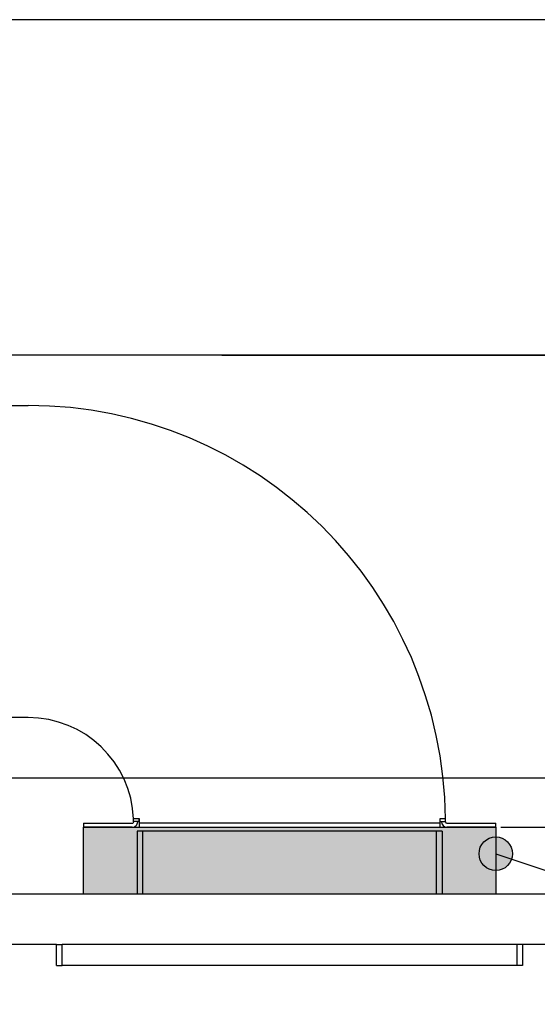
# Model space of a CAD drawing. Header units: inches. Extents: x -7205 to -1528, y -2875 to 5222.
# Tile 35 of 104: x -2281 to -2127, y -2596 to -2303. Entities that reach past the tile are written whole.
import ezdxf

# ---------------------------------------------------------------- set-up
doc = ezdxf.new("R2010")
doc.units = ezdxf.units.IN
doc.layers.add('1', color=7, linetype='Continuous')
doc.styles.add('CONVERTER_11', font='txt.shx', dxfattribs={"width": 0.9})
doc.dimstyles.new('ME10_DIM_10', dxfattribs={"dimtxt": 20, "dimasz": 40, "dimexe": 2, "dimexo": 1.5, "dimgap": 8, "dimtad": 1, "dimdec": 0, "dimdsep": 46, "dimtxsty": 'CONVERTER_11', "dimsah": 1, "dimcen": 0.09, "dimclrd": 2, "dimclre": 2, "dimclrt": 2, "dimadec": 0, "dimazin": 0, "dimtfac": 1, "dimtdec": 4, "dimtix": 1, "dimtofl": 0, "dimtmove": 0, "dimatfit": 0, "dimfxl": 1, "dimtolj": 1, "dimtzin": 0, "dimarcsym": 0})
doc.dimstyles.new('ME10_DIM_12', dxfattribs={"dimtxt": 20, "dimasz": 40, "dimexe": 2, "dimexo": 1.5, "dimgap": 8, "dimtad": 1, "dimdec": 0, "dimdsep": 46, "dimtxsty": 'CONVERTER_11', "dimsah": 1, "dimcen": 0.09, "dimclrd": 2, "dimclre": 2, "dimclrt": 2, "dimadec": 0, "dimazin": 0, "dimtfac": 1, "dimtdec": 4, "dimtix": 1, "dimtofl": 0, "dimtmove": 0, "dimatfit": 0, "dimfxl": 1, "dimtolj": 1, "dimtzin": 0, "dimarcsym": 0})
doc.dimstyles.new('ME10_DIM_13', dxfattribs={"dimtxt": 20, "dimasz": 40, "dimexe": 2, "dimexo": 1.5, "dimgap": 8, "dimtad": 1, "dimdec": 0, "dimdsep": 46, "dimtxsty": 'CONVERTER_11', "dimsah": 1, "dimcen": 0.09, "dimclrd": 2, "dimclre": 2, "dimclrt": 2, "dimadec": 0, "dimazin": 0, "dimtfac": 1, "dimtdec": 4, "dimtix": 1, "dimtofl": 0, "dimtmove": 0, "dimatfit": 0, "dimfxl": 1, "dimtolj": 1, "dimtzin": 0, "dimarcsym": 0})
doc.dimstyles.get("Standard").update_dxf_attribs({"dimtxt": 0.18, "dimasz": 0.18, "dimexe": 0.18, "dimexo": 0.0625, "dimgap": 0.09, "dimtad": 0, "dimtih": 1, "dimtoh": 1, "dimdec": 4, "dimzin": 0, "dimdsep": 46, "dimtxsty": 'Standard', "dimcen": 0.09, "dimadec": 0, "dimazin": 0, "dimtfac": 1, "dimtdec": 4, "dimtofl": 0, "dimtmove": 0, "dimatfit": 3, "dimfxl": 1, "dimtolj": 1, "dimtzin": 0, "dimarcsym": 0})

# ---------------------------------------------------------------- blocks, each defined once
blk = doc.blocks.new('*D47')
at = {"layer": '1', "color": 2, "lineweight": -2, "transparency": 16777216}
for p, q in [((-2220.85, -2402.79), (-1965.02, -2402.79)), ((-2286.1, -2528.79), (-1965.02, -2528.79))]:
    blk.add_line(p, q, dxfattribs=at)
at = {"layer": 'Defpoints', "color": 0, "transparency": 16777216}
for p in [(-2222.35, -2402.79), (-2287.6, -2528.79), (-1967.02, -2528.79)]:
    blk.add_point(p, dxfattribs=at)
at = {"layer": '1', "color": 2, "transparency": 16777216, "insert": (-1967.02, -2465.79), "char_height": 20, "attachment_point": 5, "rotation": 90, "style": 'CONVERTER_11'}
blk.add_mtext('\\A1;126', dxfattribs=at)
blk = doc.blocks.new('*D49')
at = {"layer": '1', "color": 2, "lineweight": -2, "transparency": 16777216}
for p, q in [((-2115.75, -2402.79), (-1916.72, -2402.79)), ((-2137.6, -2543.49), (-1916.72, -2543.49))]:
    blk.add_line(p, q, dxfattribs=at)
at = {"layer": 'Defpoints', "color": 0, "transparency": 16777216}
for p in [(-2117.25, -2402.79), (-2139.1, -2543.49), (-1918.72, -2543.49)]:
    blk.add_point(p, dxfattribs=at)
at = {"layer": '1', "color": 2, "transparency": 16777216, "insert": (-1918.72, -2473.14), "char_height": 20, "attachment_point": 5, "rotation": 90, "style": 'CONVERTER_11'}
blk.add_mtext('\\A1;141', dxfattribs=at)
blk = doc.blocks.new('*D50')
at = {"layer": '1', "color": 2, "lineweight": -2, "transparency": 16777216}
for p, q in [((-2283.6, -2406.29), (-2283.6, -2704.34)), ((-2092.8, -2564.99), (-2092.8, -2704.34)), ((-2243.6, -2702.34), (-2214.2, -2702.34)), ((-2132.8, -2702.34), (-2162.2, -2702.34))]:
    blk.add_line(p, q, dxfattribs=at)
at = {"layer": '1', "color": 2, "transparency": 16777216}
for points in [[(-2243.6, -2695.67), (-2243.6, -2709.01), (-2283.6, -2702.34)], [(-2132.8, -2695.67), (-2132.8, -2709.01), (-2092.8, -2702.34)]]:
    blk.add_solid(points, dxfattribs=at)
at = {"layer": 'Defpoints', "color": 0, "transparency": 16777216}
for p in [(-2283.6, -2404.79), (-2092.8, -2563.49), (-2283.6, -2702.34)]:
    blk.add_point(p, dxfattribs=at)
at = {"layer": '1', "color": 2, "transparency": 16777216, "insert": (-2188.2, -2702.34), "char_height": 20, "attachment_point": 5, "rotation": 0.0001, "style": 'CONVERTER_11'}
blk.add_mtext('\\A1;191', dxfattribs=at)

msp = doc.modelspace()

# ---------------------------------------------------------------- hatches: boundary and pattern name
at = {"layer": '1', "linetype": 'Continuous'}
msp.add_hatch(color=2, dxfattribs=at).paths.add_polyline_path([(-2139.1, -2543.49), (-2139.1, -2563.49), (-2262.1, -2563.49), (-2262.1, -2543.49)])
at = {"layer": '1'}
h = msp.add_hatch(color=7, dxfattribs=at)
edge = h.paths.add_edge_path()
edge.add_arc((-2139.1, -2551.4), 5, 0, 360)

# ---------------------------------------------------------------- linework, layer by layer
at = {"color": 7, "linetype": 'Continuous'}
for p, q in [((-2222.35, -2302.79), (-2294.25, -2302.79)), ((-2166.44, -2302.79), (-2222.35, -2302.79)), ((-2117.25, -2302.79), (-2166.44, -2302.79)), ((-2222.35, -2402.79), (-2285.6, -2402.79)), ((-2166.44, -2402.79), (-2222.35, -2402.79)), ((-2117.25, -2402.79), (-2166.44, -2402.79)), ((-2285.1, -2417.79), (-2278.6, -2417.79)), ((-2285.1, -2417.79), (-2278.6, -2417.79)), ((-2285.1, -2417.79), (-2278.6, -2417.79)), ((-2278.6, -2510.79), (-2285.1, -2510.79)), ((-2278.6, -2510.79), (-2285.1, -2510.79)), ((-2278.6, -2510.79), (-2285.1, -2510.79)), ((-2245.4, -2540.99), (-2247.13, -2540.99)), ((-2245.4, -2540.99), (-2247.13, -2540.99)), ((-2245.4, -2541.79), (-2245.4, -2540.99)), ((-2245.4, -2541.79), (-2245.4, -2540.99)), ((-2155.8, -2540.99), (-2155.8, -2541.89)), ((-2154.11, -2540.99), (-2155.8, -2540.99)), ((-2155.8, -2540.99), (-2155.8, -2541.89)), ((-2154.11, -2540.99), (-2155.8, -2540.99)), ((-2262.1, -2542.29), (-2262.1, -2543.49)), ((-2262.1, -2542.29), (-2247.5, -2542.29)), ((-2247.5, -2543.49), (-2262.1, -2543.49)), ((-2245.9, -2541.79), (-2247.1, -2541.79)), ((-2245.4, -2541.79), (-2245.9, -2541.79)), ((-2245.4, -2542.29), (-2245.4, -2541.79)), ((-2245.4, -2542.29), (-2245.4, -2541.79)), ((-2245.4, -2543.49), (-2245.4, -2542.29)), ((-2245.4, -2543.49), (-2245.4, -2542.29)), ((-2155.8, -2542.29), (-2245.4, -2542.29)), ((-2245.4, -2543.49), (-2155.8, -2543.49)), ((-2245.4, -2543.49), (-2155.8, -2543.49)), ((-2155.3, -2541.89), (-2155.8, -2541.89)), ((-2155.8, -2541.89), (-2155.8, -2542.29)), ((-2155.8, -2541.89), (-2155.8, -2542.29)), ((-2155.8, -2542.29), (-2155.8, -2543.49)), ((-2155.8, -2542.29), (-2155.8, -2543.49)), ((-2154.1, -2541.89), (-2155.3, -2541.89)), ((-2153.7, -2542.29), (-2139.1, -2542.29)), ((-2139.1, -2543.49), (-2153.7, -2543.49)), ((-2139.1, -2543.49), (-2139.1, -2542.29)), ((-2246.1, -2544.69), (-2246.1, -2563.49)), ((-2244.4, -2544.69), (-2246.1, -2544.69)), ((-2156.8, -2544.69), (-2244.4, -2544.69)), ((-2155.1, -2544.69), (-2156.8, -2544.69)), ((-2155.1, -2544.69), (-2155.1, -2563.49)), ((-2092.8, -2563.49), (-2692.8, -2563.49)), ((-2270.1, -2578.49), (-2692.8, -2578.49)), ((-2270.1, -2578.49), (-2268.4, -2578.49)), ((-2270.1, -2578.49), (-2268.4, -2578.49)), ((-2270.1, -2584.69), (-2270.1, -2578.49)), ((-2132.8, -2578.49), (-2268.4, -2578.49)), ((-2132.8, -2578.49), (-2268.4, -2578.49)), ((-2131.1, -2578.49), (-2132.8, -2578.49)), ((-2131.1, -2578.49), (-2132.8, -2578.49)), ((-2092.8, -2578.49), (-2131.1, -2578.49)), ((-2131.1, -2578.49), (-2131.1, -2584.69)), ((-2270.1, -2584.69), (-2268.4, -2584.69)), ((-2132.8, -2584.69), (-2268.4, -2584.69)), ((-2131.1, -2584.69), (-2132.8, -2584.69))]:
    msp.add_line(p, q, dxfattribs=at)
at = {"color": 126, "linetype": 'Continuous', "true_color": 0x008060}
for p, q in [((-2244.4, -2563.49), (-2244.4, -2544.69)), ((-2156.8, -2563.49), (-2156.8, -2544.69)), ((-2268.4, -2584.69), (-2268.4, -2578.49)), ((-2132.8, -2578.49), (-2132.8, -2584.69))]:
    msp.add_line(p, q, dxfattribs=at)
at = {"color": 7, "linetype": 'Continuous'}
for centre, radius, start, end in [((-2278.6, -2542.29), 124.5, 0.5983, 90), ((-2278.6, -2542.29), 124.5, 0.5983, 90), ((-2278.6, -2542.29), 124.5, 0.5983, 90), ((-2278.6, -2542.29), 31.5, 2.3653, 90), ((-2278.6, -2542.29), 31.5, 2.3653, 90), ((-2278.6, -2542.29), 31.5, 2.3653, 90), ((-2278.6, -2542.29), 31.5, 0.9095, 2.3653), ((-2278.6, -2542.29), 124.5, 0.1841, 0.5983), ((-2247.5, -2541.89), 1.6, 270, 0.7369), ((-2247.5, -2541.89), 0.4, 270, 0.7369), ((-2278.6, -2542.29), 31.5, 0.7369, 0.9095), ((-2278.6, -2542.29), 32.7, 0.7369, 0.8761), ((-2153.7, -2541.89), 1.6, 180.1835, 270), ((-2153.7, -2541.89), 0.4, 180.0001, 270.0001)]:
    msp.add_arc(centre, radius, start, end, dxfattribs=at)
at = {"color": 126, "linetype": 'Continuous', "true_color": 0x008060}
msp.add_arc((-2278.6, -2542.29), 33.2, 0.8629, 2.2441, dxfattribs=at)
at = {"layer": '1', "color": 7, "linetype": 'Continuous'}
for p, q in [((-2262.1, -2543.49), (-2139.1, -2543.49)), ((-2262.1, -2563.49), (-2262.1, -2543.49)), ((-2139.1, -2543.49), (-2139.1, -2563.49)), ((-2139.1, -2563.49), (-2262.1, -2563.49))]:
    msp.add_line(p, q, dxfattribs=at)
at = {"layer": '1', "color": 7}
msp.add_circle((-2139.1, -2551.4), 5, dxfattribs=at)

# ---------------------------------------------------------------- dimensions: what is measured, and where the dimension line sits
at = {"layer": '1'}
for base, p1, p2, dimstyle, picture, middle in [((-1967.02, -2528.79), (-2222.35, -2402.79), (-2287.6, -2528.79), 'ME10_DIM_10', '*D47', (-1967.02, -2465.79)), ((-1918.72, -2543.49), (-2117.25, -2402.79), (-2139.1, -2543.49), 'ME10_DIM_12', '*D49', (-1918.72, -2473.14))]:
    dim = msp.add_linear_dim(base=base, p1=p1, p2=p2, angle=90, dimstyle=dimstyle, dxfattribs=at)
    dim.commit()
    dim.dimension.update_dxf_attribs({"geometry": picture, "text_midpoint": middle, "text_rotation": 90})
dim = msp.add_linear_dim(base=(-2283.6, -2702.34), p1=(-2092.8, -2563.49), p2=(-2283.6, -2404.79), dimstyle='ME10_DIM_13', dxfattribs=at)
dim.commit()
dim.dimension.update_dxf_attribs({"geometry": '*D50', "text_midpoint": (-2188.2, -2702.34), "text_rotation": 0.0001})

# ---------------------------------------------------------------- leaders
at = {"layer": '1', "color": 7, "linetype": 'Continuous', "has_arrowhead": 0}
msp.add_leader([(-2139.1, -2551.4), (-2022.38, -2590.55)], dimstyle='Standard', dxfattribs=at)

doc.saveas('drawing.dxf')
